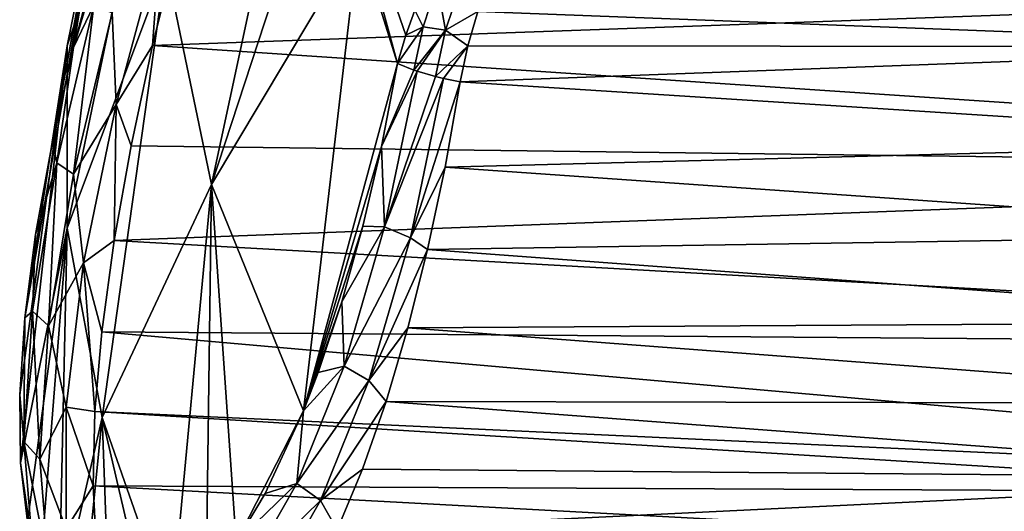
# Model space of a CAD drawing. Header units: millimetres. Extents: x -145 to 145, y -40 to 30.
# Tile 2 of 13: x -145 to -119, y -15 to -2. Entities that reach past the tile are written whole.
import ezdxf

# ---------------------------------------------------------------- set-up
doc = ezdxf.new("R2010")
doc.units = ezdxf.units.MM
doc.header["$LTSCALE"] = 115.467908
for name, color, linetype in [('64', 7, 'CONTINUOUS'), ('66', 7, 'CONTINUOUS'), ('69', 7, 'CONTINUOUS'), ('72', 7, 'CONTINUOUS'), ('73', 7, 'CONTINUOUS')]:
    doc.layers.add(name, color=color, linetype=linetype)

msp = doc.modelspace()

# ---------------------------------------------------------------- linework, layer by layer
at = {"layer": '64', "color": 7, "linetype": 'CONTINUOUS', "true_color": 0xa2afbf}
for points in [[(-141.695, -3.076, -20.349), (-140.857, 0.301, -20.593), (-92.302, -1.295, -21.403), (-141.695, -3.076, -20.349)], [(-108.3, -0.52, 21.157), (-133.021, -2.17, 20.618), (-108.3, -3.106, 20.934), (-108.3, -0.52, 21.157)], [(-92.302, -6.379, -20.471), (-141.695, -3.076, -20.349), (-92.302, -1.295, -21.403), (-92.302, -6.379, -20.471)], [(-133.021, -2.17, 20.618), (-133.291, -3.08, 20.497), (-108.3, -3.106, 20.934), (-133.021, -2.17, 20.618)], [(-142.266, -5.746, -19.752), (-141.695, -3.076, -20.349), (-92.302, -6.379, -20.471), (-142.266, -5.746, -19.752)], [(-133.291, -3.08, 20.497), (-133.49, -4.041, 20.326), (-108.3, -3.106, 20.934), (-133.291, -3.08, 20.497)], [(-108.3, -3.106, 20.934), (-133.49, -4.041, 20.326), (-108.3, -5.645, 20.397), (-108.3, -3.106, 20.934)], [(-133.49, -4.041, 20.326), (-133.895, -6.312, 19.732), (-108.3, -5.645, 20.397), (-133.49, -4.041, 20.326)], [(-142.715, -8.267, -18.827), (-142.266, -5.746, -19.752), (-92.302, -6.379, -20.471), (-142.715, -8.267, -18.827)], [(-108.3, -5.645, 20.397), (-133.895, -6.312, 19.732), (-108.3, -8.099, 19.552), (-108.3, -5.645, 20.397)], [(-92.302, -11.093, -18.35), (-142.715, -8.267, -18.827), (-92.302, -6.379, -20.471), (-92.302, -11.093, -18.35)], [(-133.895, -6.312, 19.732), (-134.361, -8.506, 18.881), (-108.3, -8.099, 19.552), (-133.895, -6.312, 19.732)], [(-108.3, -8.099, 19.552), (-134.361, -8.506, 18.881), (-108.3, -10.431, 18.414), (-108.3, -8.099, 19.552)], [(-143.046, -10.701, -17.552), (-142.715, -8.267, -18.827), (-92.302, -11.093, -18.35), (-143.046, -10.701, -17.552)], [(-134.361, -8.506, 18.881), (-134.885, -10.596, 17.782), (-108.3, -10.431, 18.414), (-134.361, -8.506, 18.881)], [(-108.3, -10.431, 18.414), (-134.885, -10.596, 17.782), (-108.3, -12.607, 16.998), (-108.3, -10.431, 18.414)], [(-143.228, -12.822, -16.064), (-143.046, -10.701, -17.552), (-92.302, -15.162, -15.162), (-143.228, -12.822, -16.064)], [(-92.302, -15.162, -15.162), (-143.046, -10.701, -17.552), (-92.302, -11.093, -18.35), (-92.302, -15.162, -15.162)], [(-134.885, -10.596, 17.782), (-135.465, -12.554, 16.445), (-108.3, -12.607, 16.998), (-134.885, -10.596, 17.782)], [(-135.465, -12.554, 16.445), (-136.097, -14.354, 14.884), (-108.3, -14.593, 15.327), (-135.465, -12.554, 16.445)], [(-108.3, -12.607, 16.998), (-135.465, -12.554, 16.445), (-108.3, -14.593, 15.327), (-108.3, -12.607, 16.998)], [(-143.279, -14.8, -14.261), (-143.228, -12.822, -16.064), (-108.3, -14.965, -14.965), (-143.279, -14.8, -14.261)], [(-108.3, -14.965, -14.965), (-143.228, -12.822, -16.064), (-92.302, -15.162, -15.162), (-108.3, -14.965, -14.965)], [(-136.097, -14.354, 14.884), (-136.772, -15.97, 13.117), (-108.3, -14.593, 15.327), (-136.097, -14.354, 14.884)], [(-108.3, -14.593, 15.327), (-136.772, -15.97, 13.117), (-108.3, -16.359, 13.426), (-108.3, -14.593, 15.327)], [(-143.189, -16.52, -12.229), (-143.279, -14.8, -14.261), (-108.3, -16.684, -13.02), (-143.189, -16.52, -12.229)], [(-108.3, -16.684, -13.02), (-143.279, -14.8, -14.261), (-108.3, -14.965, -14.965), (-108.3, -16.684, -13.02)]]:
    msp.add_3dface(points, dxfattribs=at)
at = {"layer": '66', "color": 7, "linetype": 'CONTINUOUS', "true_color": 0xa2afbf}
for points in [[(-140.119, -6.778, 9.946), (-137.369, 6.044, 11.861), (-141.337, -0.915, 4.71), (-140.119, -6.778, 9.946)], [(-136.932, 2.956, 14.536), (-137.369, 6.044, 11.861), (-140.119, -6.778, 9.946), (-136.932, 2.956, 14.536)], [(-143.041, 1.477, -12.969), (-141.181, 5.655, -18.234), (-143.795, -3.124, -18.448), (-143.041, 1.477, -12.969)], [(-143.795, -3.124, -18.448), (-141.181, 5.655, -18.234), (-142.982, -0.056, -18.835), (-143.795, -3.124, -18.448)], [(-143.968, -7.94, -3.075), (-141.337, 4.71, -0.915), (-143.97, -3.087, -7.927), (-143.968, -7.94, -3.075)], [(-143.97, -3.087, -7.927), (-141.337, 4.71, -0.915), (-143.041, 1.477, -12.969), (-143.97, -3.087, -7.927)], [(-141.337, -0.915, 4.71), (-141.337, 4.71, -0.915), (-143.968, -7.94, -3.075), (-141.337, -0.915, 4.71)], [(-136.205, -0.222, 17.034), (-136.932, 2.956, 14.536), (-140.119, -6.778, 9.946), (-136.205, -0.222, 17.034)], [(-143.97, -3.087, -7.927), (-143.041, 1.477, -12.969), (-145.097, -10.328, -15.348), (-143.97, -3.087, -7.927)], [(-145.097, -10.328, -15.348), (-143.041, 1.477, -12.969), (-144.809, -8.104, -16.681), (-145.097, -10.328, -15.348)], [(-144.809, -8.104, -16.681), (-143.041, 1.477, -12.969), (-144.361, -5.633, -17.748), (-144.809, -8.104, -16.681)], [(-144.361, -5.633, -17.748), (-143.041, 1.477, -12.969), (-143.795, -3.124, -18.448), (-144.361, -5.633, -17.748)], [(-137.667, -12.799, 14.726), (-136.205, -0.222, 17.034), (-140.119, -6.778, 9.946), (-137.667, -12.799, 14.726)], [(-135.158, -3.553, 19.407), (-136.205, -0.222, 17.034), (-137.667, -12.799, 14.726), (-135.158, -3.553, 19.407)], [(-143.038, -12.982, 1.488), (-141.337, -0.915, 4.71), (-143.968, -7.94, -3.075), (-143.038, -12.982, 1.488)], [(-140.119, -6.778, 9.946), (-141.337, -0.915, 4.71), (-143.038, -12.982, 1.488), (-140.119, -6.778, 9.946)], [(-145.212, -14.186, -11.84), (-143.97, -3.087, -7.927), (-145.234, -12.378, -13.715), (-145.212, -14.186, -11.84)], [(-145.234, -12.378, -13.715), (-143.97, -3.087, -7.927), (-145.097, -10.328, -15.348), (-145.234, -12.378, -13.715)], [(-143.968, -7.94, -3.075), (-143.97, -3.087, -7.927), (-145.212, -14.186, -11.84), (-143.968, -7.94, -3.075)], [(-135.587, -5.76, 18.839), (-135.158, -3.553, 19.407), (-137.667, -12.799, 14.726), (-135.587, -5.76, 18.839)], [(-136.084, -7.887, 18.008), (-135.587, -5.76, 18.839), (-137.667, -12.799, 14.726), (-136.084, -7.887, 18.008)], [(-141.196, -18.246, 5.612), (-140.119, -6.778, 9.946), (-143.038, -12.982, 1.488), (-141.196, -18.246, 5.612)], [(-140.26, -17.351, 8.247), (-140.119, -6.778, 9.946), (-141.196, -18.246, 5.612), (-140.26, -17.351, 8.247)], [(-139.467, -16.302, 10.348), (-140.119, -6.778, 9.946), (-140.26, -17.351, 8.247), (-139.467, -16.302, 10.348)], [(-137.667, -12.799, 14.726), (-140.119, -6.778, 9.946), (-139.467, -16.302, 10.348), (-137.667, -12.799, 14.726)], [(-145.029, -15.762, -9.702), (-143.968, -7.94, -3.075), (-145.212, -14.186, -11.84), (-145.029, -15.762, -9.702)], [(-144.684, -17.052, -7.345), (-143.968, -7.94, -3.075), (-145.029, -15.762, -9.702), (-144.684, -17.052, -7.345)], [(-144.192, -18.009, -4.835), (-143.968, -7.94, -3.075), (-144.684, -17.052, -7.345), (-144.192, -18.009, -4.835)], [(-143.038, -12.982, 1.488), (-143.968, -7.94, -3.075), (-144.192, -18.009, -4.835), (-143.038, -12.982, 1.488)], [(-136.647, -9.903, 16.926), (-136.084, -7.887, 18.008), (-137.667, -12.799, 14.726), (-136.647, -9.903, 16.926)], [(-137.274, -11.78, 15.603), (-136.647, -9.903, 16.926), (-137.667, -12.799, 14.726), (-137.274, -11.78, 15.603)], [(-138.693, -15.003, 12.299), (-137.667, -12.799, 14.726), (-139.467, -16.302, 10.348), (-138.693, -15.003, 12.299)], [(-143.592, -18.6, -2.311), (-143.038, -12.982, 1.488), (-144.192, -18.009, -4.835), (-143.592, -18.6, -2.311)], [(-142.823, -18.852, 0.497), (-143.038, -12.982, 1.488), (-143.592, -18.6, -2.311), (-142.823, -18.852, 0.497)], [(-141.196, -18.246, 5.612), (-143.038, -12.982, 1.488), (-141.727, -18.583, 4.032), (-141.196, -18.246, 5.612)], [(-141.727, -18.583, 4.032), (-143.038, -12.982, 1.488), (-142.823, -18.852, 0.497), (-141.727, -18.583, 4.032)]]:
    msp.add_3dface(points, dxfattribs=at)
at = {"layer": '69', "color": 7, "linetype": 'CONTINUOUS', "true_color": 0xa2afbf}
for points in [[(-136.932, 2.956, 14.536), (-136.205, -0.222, 17.034), (-135.158, -3.553, 19.407), (-136.932, 2.956, 14.536)], [(-136.932, 2.956, 14.536), (-135.158, -3.553, 19.407), (-134.944, -2.803, 19.626), (-136.932, 2.956, 14.536)], [(-134.701, -2.131, 19.798), (-136.932, 2.956, 14.536), (-134.944, -2.803, 19.626), (-134.701, -2.131, 19.798)]]:
    msp.add_3dface(points, dxfattribs=at)
at = {"layer": '72', "color": 7, "linetype": 'CONTINUOUS', "true_color": 0xa2afbf}
for points in [[(-134.701, -2.131, 19.798), (-134.476, -2.573, 20.094), (-134.107, -1.431, 20.216), (-134.701, -2.131, 19.798)], [(-134.476, -2.573, 20.094), (-133.878, -2.663, 20.429), (-134.107, -1.431, 20.216), (-134.476, -2.573, 20.094)], [(-133.878, -2.663, 20.429), (-133.471, -1.452, 20.558), (-134.107, -1.431, 20.216), (-133.878, -2.663, 20.429)], [(-133.021, -2.17, 20.618), (-133.471, -1.452, 20.558), (-133.878, -2.663, 20.429), (-133.021, -2.17, 20.618)], [(-134.701, -2.131, 19.798), (-134.944, -2.803, 19.626), (-134.476, -2.573, 20.094), (-134.701, -2.131, 19.798)], [(-133.291, -3.08, 20.497), (-133.021, -2.17, 20.618), (-133.878, -2.663, 20.429), (-133.291, -3.08, 20.497)], [(-134.944, -2.803, 19.626), (-135.158, -3.553, 19.407), (-134.476, -2.573, 20.094), (-134.944, -2.803, 19.626)], [(-135.158, -3.553, 19.407), (-134.728, -3.732, 19.905), (-134.476, -2.573, 20.094), (-135.158, -3.553, 19.407)], [(-134.728, -3.732, 19.905), (-133.878, -2.663, 20.429), (-134.476, -2.573, 20.094), (-134.728, -3.732, 19.905)], [(-134.642, -3.761, 19.97), (-133.878, -2.663, 20.429), (-134.728, -3.732, 19.905), (-134.642, -3.761, 19.97)], [(-134.148, -3.901, 20.223), (-133.878, -2.663, 20.429), (-134.642, -3.761, 19.97), (-134.148, -3.901, 20.223)], [(-133.291, -3.08, 20.497), (-133.878, -2.663, 20.429), (-134.148, -3.901, 20.223), (-133.291, -3.08, 20.497)], [(-133.291, -3.08, 20.497), (-134.148, -3.901, 20.223), (-133.939, -3.951, 20.282), (-133.291, -3.08, 20.497)], [(-133.49, -4.041, 20.326), (-133.291, -3.08, 20.497), (-133.939, -3.951, 20.282), (-133.49, -4.041, 20.326)]]:
    msp.add_3dface(points, dxfattribs=at)
at = {"layer": '73', "color": 7, "linetype": 'CONTINUOUS', "true_color": 0xa2afbf}
for points in [[(-140.857, 0.301, -20.593), (-141.695, -3.076, -20.349), (-141.492, -0.284, -20.527), (-140.857, 0.301, -20.593)], [(-143.795, -3.124, -18.448), (-142.982, -0.056, -18.835), (-143.256, -1.997, -19.416), (-143.795, -3.124, -18.448)], [(-142.663, -4.647, -19.936), (-142.772, -2.201, -20.01), (-141.492, -0.284, -20.527), (-142.663, -4.647, -19.936)], [(-141.695, -3.076, -20.349), (-142.663, -4.647, -19.936), (-141.492, -0.284, -20.527), (-141.695, -3.076, -20.349)], [(-144.247, -6.198, -18.365), (-143.795, -3.124, -18.448), (-143.256, -1.997, -19.416), (-144.247, -6.198, -18.365)], [(-144.247, -6.198, -18.365), (-143.256, -1.997, -19.416), (-143.796, -6.496, -18.944), (-144.247, -6.198, -18.365)], [(-143.796, -6.496, -18.944), (-143.256, -1.997, -19.416), (-142.772, -2.201, -20.01), (-143.796, -6.496, -18.944)], [(-143.796, -6.496, -18.944), (-142.772, -2.201, -20.01), (-142.663, -4.647, -19.936), (-143.796, -6.496, -18.944)], [(-144.361, -5.633, -17.748), (-143.795, -3.124, -18.448), (-144.247, -6.198, -18.365), (-144.361, -5.633, -17.748)], [(-141.695, -3.076, -20.349), (-142.266, -5.746, -19.752), (-142.663, -4.647, -19.936), (-141.695, -3.076, -20.349)], [(-135.158, -3.553, 19.407), (-135.587, -5.76, 18.839), (-134.728, -3.732, 19.905), (-135.158, -3.553, 19.407)], [(-135.587, -5.76, 18.839), (-134.642, -3.761, 19.97), (-134.728, -3.732, 19.905), (-135.587, -5.76, 18.839)], [(-134.642, -3.761, 19.97), (-135.587, -5.76, 18.839), (-135.505, -7.901, 18.669), (-134.642, -3.761, 19.97)], [(-134.148, -3.901, 20.223), (-134.642, -3.761, 19.97), (-135.505, -7.901, 18.669), (-134.148, -3.901, 20.223)], [(-133.939, -3.951, 20.282), (-134.148, -3.901, 20.223), (-135.505, -7.901, 18.669), (-133.939, -3.951, 20.282)], [(-133.939, -3.951, 20.282), (-135.505, -7.901, 18.669), (-134.819, -8.193, 18.937), (-133.939, -3.951, 20.282)], [(-133.49, -4.041, 20.326), (-133.939, -3.951, 20.282), (-134.819, -8.193, 18.937), (-133.49, -4.041, 20.326)], [(-133.895, -6.312, 19.732), (-133.49, -4.041, 20.326), (-134.819, -8.193, 18.937), (-133.895, -6.312, 19.732)], [(-143.529, -8.861, -18.395), (-143.796, -6.496, -18.944), (-142.663, -4.647, -19.936), (-143.529, -8.861, -18.395)], [(-142.715, -8.267, -18.827), (-143.529, -8.861, -18.395), (-142.663, -4.647, -19.936), (-142.715, -8.267, -18.827)], [(-142.266, -5.746, -19.752), (-142.715, -8.267, -18.827), (-142.663, -4.647, -19.936), (-142.266, -5.746, -19.752)], [(-144.809, -8.104, -16.681), (-144.361, -5.633, -17.748), (-144.247, -6.198, -18.365), (-144.809, -8.104, -16.681)], [(-135.587, -5.76, 18.839), (-136.084, -7.887, 18.008), (-135.505, -7.901, 18.669), (-135.587, -5.76, 18.839)], [(-144.894, -10.144, -16.405), (-144.809, -8.104, -16.681), (-144.247, -6.198, -18.365), (-144.894, -10.144, -16.405)], [(-144.894, -10.144, -16.405), (-144.247, -6.198, -18.365), (-144.466, -10.536, -16.945), (-144.894, -10.144, -16.405)], [(-144.466, -10.536, -16.945), (-144.247, -6.198, -18.365), (-143.796, -6.496, -18.944), (-144.466, -10.536, -16.945)], [(-144.466, -10.536, -16.945), (-143.796, -6.496, -18.944), (-143.529, -8.861, -18.395), (-144.466, -10.536, -16.945)], [(-134.361, -8.506, 18.881), (-133.895, -6.312, 19.732), (-134.819, -8.193, 18.937), (-134.361, -8.506, 18.881)], [(-145.097, -10.328, -15.348), (-144.809, -8.104, -16.681), (-144.894, -10.144, -16.405), (-145.097, -10.328, -15.348)], [(-136.084, -7.887, 18.008), (-136.647, -9.903, 16.926), (-135.505, -7.901, 18.669), (-136.084, -7.887, 18.008)], [(-135.505, -7.901, 18.669), (-136.647, -9.903, 16.926), (-136.584, -11.613, 16.527), (-135.505, -7.901, 18.669)], [(-135.505, -7.901, 18.669), (-136.584, -11.613, 16.527), (-134.819, -8.193, 18.937), (-135.505, -7.901, 18.669)], [(-142.715, -8.267, -18.827), (-143.046, -10.701, -17.552), (-143.529, -8.861, -18.395), (-142.715, -8.267, -18.827)], [(-134.819, -8.193, 18.937), (-136.584, -11.613, 16.527), (-135.922, -11.995, 16.735), (-134.819, -8.193, 18.937)], [(-134.361, -8.506, 18.881), (-134.819, -8.193, 18.937), (-135.922, -11.995, 16.735), (-134.361, -8.506, 18.881)], [(-134.885, -10.596, 17.782), (-134.361, -8.506, 18.881), (-135.922, -11.995, 16.735), (-134.885, -10.596, 17.782)], [(-143.993, -12.704, -15.945), (-144.466, -10.536, -16.945), (-143.529, -8.861, -18.395), (-143.993, -12.704, -15.945)], [(-143.228, -12.822, -16.064), (-143.993, -12.704, -15.945), (-143.529, -8.861, -18.395), (-143.228, -12.822, -16.064)], [(-143.046, -10.701, -17.552), (-143.228, -12.822, -16.064), (-143.529, -8.861, -18.395), (-143.046, -10.701, -17.552)], [(-136.647, -9.903, 16.926), (-137.274, -11.78, 15.603), (-136.584, -11.613, 16.527), (-136.647, -9.903, 16.926)], [(-145.119, -13.616, -13.614), (-145.097, -10.328, -15.348), (-144.894, -10.144, -16.405), (-145.119, -13.616, -13.614)], [(-145.119, -13.616, -13.614), (-144.894, -10.144, -16.405), (-144.699, -14.091, -14.089), (-145.119, -13.616, -13.614)], [(-144.699, -14.091, -14.089), (-144.894, -10.144, -16.405), (-144.466, -10.536, -16.945), (-144.699, -14.091, -14.089)], [(-145.234, -12.378, -13.715), (-145.097, -10.328, -15.348), (-145.119, -13.616, -13.614), (-145.234, -12.378, -13.715)], [(-144.699, -14.091, -14.089), (-144.466, -10.536, -16.945), (-143.993, -12.704, -15.945), (-144.699, -14.091, -14.089)], [(-135.465, -12.554, 16.445), (-134.885, -10.596, 17.782), (-135.922, -11.995, 16.735), (-135.465, -12.554, 16.445)], [(-136.584, -11.613, 16.527), (-137.667, -12.799, 14.726), (-137.843, -14.735, 13.67), (-136.584, -11.613, 16.527)], [(-136.584, -11.613, 16.527), (-137.843, -14.735, 13.67), (-135.922, -11.995, 16.735), (-136.584, -11.613, 16.527)], [(-137.274, -11.78, 15.603), (-137.667, -12.799, 14.726), (-136.584, -11.613, 16.527), (-137.274, -11.78, 15.603)], [(-135.922, -11.995, 16.735), (-137.843, -14.735, 13.67), (-137.211, -15.193, 13.807), (-135.922, -11.995, 16.735)], [(-135.465, -12.554, 16.445), (-135.922, -11.995, 16.735), (-137.211, -15.193, 13.807), (-135.465, -12.554, 16.445)], [(-145.212, -14.186, -11.84), (-145.234, -12.378, -13.715), (-145.119, -13.616, -13.614), (-145.212, -14.186, -11.84)], [(-136.097, -14.354, 14.884), (-135.465, -12.554, 16.445), (-137.211, -15.193, 13.807), (-136.097, -14.354, 14.884)], [(-143.993, -15.946, -12.703), (-144.699, -14.091, -14.089), (-143.993, -12.704, -15.945), (-143.993, -15.946, -12.703)], [(-143.228, -12.822, -16.064), (-143.279, -14.8, -14.261), (-143.993, -12.704, -15.945), (-143.228, -12.822, -16.064)], [(-143.279, -14.8, -14.261), (-143.993, -15.946, -12.703), (-143.993, -12.704, -15.945), (-143.279, -14.8, -14.261)], [(-137.667, -12.799, 14.726), (-138.693, -15.003, 12.299), (-137.843, -14.735, 13.67), (-137.667, -12.799, 14.726)], [(-144.893, -16.407, -10.141), (-145.212, -14.186, -11.84), (-145.119, -13.616, -13.614), (-144.893, -16.407, -10.141)], [(-144.893, -16.407, -10.141), (-145.119, -13.616, -13.614), (-144.465, -16.947, -10.533), (-144.893, -16.407, -10.141)], [(-144.465, -16.947, -10.533), (-145.119, -13.616, -13.614), (-144.699, -14.091, -14.089), (-144.465, -16.947, -10.533)], [(-144.465, -16.947, -10.533), (-144.699, -14.091, -14.089), (-143.993, -15.946, -12.703), (-144.465, -16.947, -10.533)], [(-145.029, -15.762, -9.702), (-145.212, -14.186, -11.84), (-144.893, -16.407, -10.141), (-145.029, -15.762, -9.702)], [(-136.772, -15.97, 13.117), (-136.097, -14.354, 14.884), (-137.211, -15.193, 13.807), (-136.772, -15.97, 13.117)], [(-143.279, -14.8, -14.261), (-143.189, -16.52, -12.229), (-143.993, -15.946, -12.703), (-143.279, -14.8, -14.261)], [(-138.693, -15.003, 12.299), (-139.467, -16.302, 10.348), (-137.843, -14.735, 13.67), (-138.693, -15.003, 12.299)], [(-137.843, -14.735, 13.67), (-139.467, -16.302, 10.348), (-139.221, -17.15, 10.242), (-137.843, -14.735, 13.67)], [(-137.843, -14.735, 13.67), (-139.221, -17.15, 10.242), (-137.211, -15.193, 13.807), (-137.843, -14.735, 13.67)], [(-137.211, -15.193, 13.807), (-139.221, -17.15, 10.242), (-138.624, -17.667, 10.301), (-137.211, -15.193, 13.807)], [(-136.772, -15.97, 13.117), (-137.211, -15.193, 13.807), (-138.624, -17.667, 10.301), (-136.772, -15.97, 13.117)]]:
    msp.add_3dface(points, dxfattribs=at)

doc.saveas('drawing.dxf')
